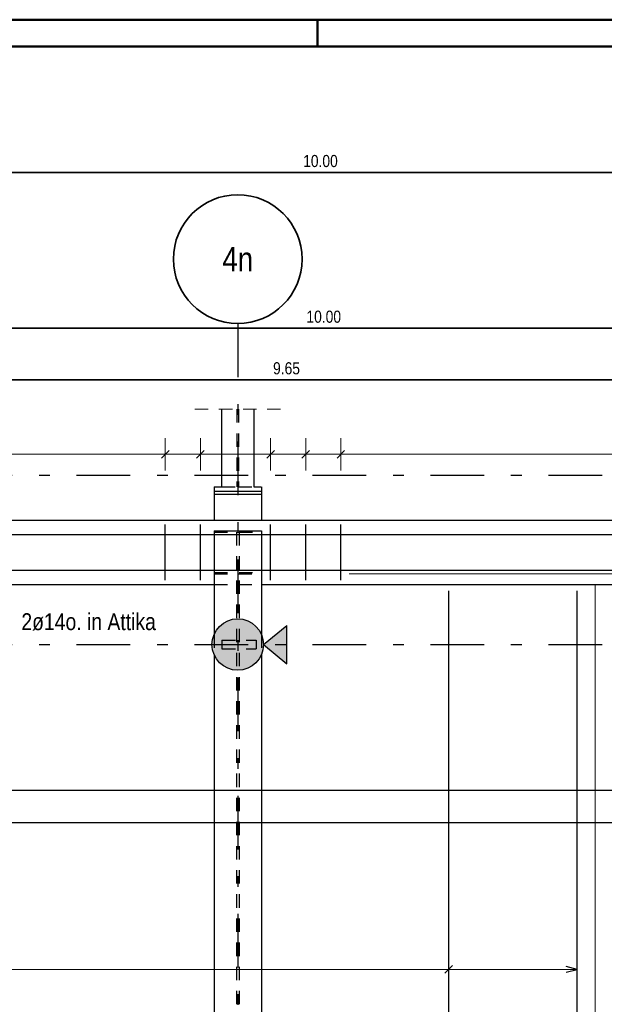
# Model space of a CAD drawing. Header units: millimetres. Extents: x -50 to 89, y -23 to 66.
# Tile 38 of 60: x 12.97 to 18.42, y 32.87 to 42.05. Entities that reach past the tile are written whole.
import ezdxf
from ezdxf.enums import TextEntityAlignment as Align

# ---------------------------------------------------------------- set-up
doc = ezdxf.new("R2010")
doc.units = ezdxf.units.MM
doc.linetypes.add('DASHDOTX2', pattern=[2, 1, -0.5, 0, -0.5])
doc.linetypes.add('HIDDEN', pattern=[0.375, 0.25, -0.125])
for name, color, linetype, lineweight in [('Achsen', 7, 'Continuous', 20), ('Bewehrung obere', 7, 'Continuous', 20), ('Geschnittene Kanten', 7, 'Continuous', 20), ('Schraffuren', 7, 'Continuous', 20)]:
    doc.layers.add(name, color=color, linetype=linetype, lineweight=lineweight)
doc.styles.add('Arial Narrow', font='ARIALN.TTF')

msp = doc.modelspace()

# ---------------------------------------------------------------- hatches: boundary and pattern name
at = {"layer": 'Achsen', "lineweight": 50, "true_color": 0x80ff80}
msp.add_hatch(color=91, dxfattribs=at).paths.add_polyline_path([(15.463535, 36.406085), (15.463535, 36.048362), (15.247102, 36.227223)])
at = {"layer": 'Schraffuren', "lineweight": 13, "true_color": 0xd7ffd7}
msp.add_hatch(color=254, dxfattribs=at).paths.add_polyline_path([(15.247102, 36.227223), (15.247022, 36.233403), (15.246783, 36.239578), (15.246386, 36.245746), (15.245829, 36.251901), (15.245115, 36.258039), (15.244243, 36.264157), (15.243213, 36.270251), (15.242027, 36.276316), (15.240685, 36.282349), (15.239188, 36.288345), (15.237537, 36.2943), (15.235734, 36.300211), (15.233779, 36.306074), (15.231674, 36.311884), (15.229419, 36.317638), (15.227018, 36.323332), (15.22447, 36.328963), (15.221778, 36.334526), (15.218944, 36.340018), (15.21597, 36.345435), (15.212857, 36.350774), (15.209608, 36.356031), (15.206224, 36.361202), (15.202708, 36.366285), (15.199063, 36.371275), (15.19529, 36.37617), (15.191393, 36.380966), (15.187373, 36.38566), (15.183234, 36.390249), (15.178978, 36.39473), (15.174608, 36.3991), (15.170127, 36.403356), (15.165538, 36.407495), (15.160844, 36.411515), (15.156048, 36.415412), (15.151153, 36.419185), (15.146163, 36.42283), (15.14108, 36.426346), (15.135909, 36.42973), (15.130652, 36.432979), (15.125313, 36.436092), (15.119896, 36.439066), (15.114404, 36.4419), (15.108841, 36.444592), (15.10321, 36.44714), (15.097516, 36.449541), (15.091762, 36.451795), (15.085952, 36.453901), (15.080089, 36.455856), (15.074178, 36.457659), (15.068223, 36.45931), (15.062227, 36.460807), (15.056194, 36.462149), (15.050129, 36.463335), (15.044035, 36.464365), (15.037917, 36.465237), (15.031779, 36.465951), (15.025624, 36.466508), (15.019456, 36.466905), (15.013281, 36.467144), (15.007102, 36.467223), (15.000922, 36.467144), (14.994747, 36.466905), (14.988579, 36.466508), (14.982424, 36.465951), (14.976286, 36.465237), (14.970168, 36.464365), (14.964074, 36.463335), (14.958009, 36.462149), (14.951976, 36.460807), (14.94598, 36.45931), (14.940025, 36.457659), (14.934114, 36.455856), (14.928251, 36.453901), (14.922441, 36.451795), (14.916687, 36.449541), (14.910993, 36.44714), (14.905362, 36.444592), (14.899799, 36.4419), (14.894307, 36.439066), (14.88889, 36.436092), (14.883551, 36.432979), (14.878294, 36.42973), (14.873123, 36.426346), (14.86804, 36.42283), (14.86305, 36.419185), (14.858155, 36.415412), (14.853359, 36.411515), (14.848665, 36.407495), (14.844076, 36.403356), (14.839595, 36.3991), (14.835225, 36.39473), (14.830969, 36.390249), (14.82683, 36.38566), (14.82281, 36.380966), (14.818913, 36.37617), (14.81514, 36.371275), (14.811495, 36.366285), (14.807979, 36.361202), (14.804595, 36.356031), (14.801346, 36.350774), (14.798233, 36.345435), (14.795259, 36.340018), (14.792425, 36.334526), (14.789733, 36.328963), (14.787185, 36.323332), (14.784784, 36.317638), (14.782529, 36.311884), (14.780424, 36.306074), (14.778469, 36.300211), (14.776666, 36.2943), (14.775015, 36.288345), (14.773518, 36.282349), (14.772176, 36.276316), (14.77099, 36.270251), (14.76996, 36.264157), (14.769088, 36.258039), (14.768374, 36.251901), (14.767817, 36.245746), (14.76742, 36.239578), (14.767181, 36.233403), (14.767102, 36.227223), (14.767181, 36.221044), (14.76742, 36.214869), (14.767817, 36.208701), (14.768374, 36.202546), (14.769088, 36.196408), (14.76996, 36.19029), (14.77099, 36.184196), (14.772176, 36.178131), (14.773518, 36.172098), (14.775015, 36.166102), (14.776666, 36.160147), (14.778469, 36.154236), (14.780424, 36.148373), (14.782529, 36.142563), (14.784784, 36.136809), (14.787185, 36.131115), (14.789733, 36.125484), (14.792425, 36.119921), (14.795259, 36.114429), (14.798233, 36.109012), (14.801346, 36.103673), (14.804595, 36.098416), (14.807979, 36.093245), (14.811495, 36.088162), (14.81514, 36.083172), (14.818913, 36.078277), (14.82281, 36.073481), (14.82683, 36.068787), (14.830969, 36.064198), (14.835225, 36.059717), (14.839595, 36.055347), (14.844076, 36.051091), (14.848665, 36.046952), (14.853359, 36.042932), (14.858155, 36.039035), (14.86305, 36.035262), (14.86804, 36.031617), (14.873123, 36.028101), (14.878294, 36.024717), (14.883551, 36.021468), (14.88889, 36.018355), (14.894307, 36.015381), (14.899799, 36.012547), (14.905362, 36.009855), (14.910993, 36.007307), (14.916687, 36.004906), (14.922441, 36.002651), (14.928251, 36.000546), (14.934114, 35.998591), (14.940025, 35.996787), (14.94598, 35.995137), (14.951976, 35.99364), (14.958009, 35.992298), (14.964074, 35.991112), (14.970168, 35.990082), (14.976286, 35.98921), (14.982424, 35.988495), (14.988579, 35.987939), (14.994747, 35.987542), (15.000922, 35.987303), (15.007102, 35.987223), (15.013281, 35.987303), (15.019456, 35.987542), (15.025624, 35.987939), (15.031779, 35.988495), (15.037917, 35.98921), (15.044035, 35.990082), (15.050129, 35.991112), (15.056194, 35.992298), (15.062227, 35.99364), (15.068223, 35.995137), (15.074178, 35.996787), (15.080089, 35.998591), (15.085952, 36.000546), (15.091762, 36.002651), (15.097516, 36.004906), (15.10321, 36.007307), (15.108841, 36.009855), (15.114404, 36.012547), (15.119896, 36.015381), (15.125313, 36.018355), (15.130652, 36.021468), (15.135909, 36.024717), (15.14108, 36.028101), (15.146163, 36.031617), (15.151153, 36.035262), (15.156048, 36.039035), (15.160844, 36.042932), (15.165538, 36.046952), (15.170127, 36.051091), (15.174608, 36.055347), (15.178978, 36.059717), (15.183234, 36.064198), (15.187373, 36.068787), (15.191393, 36.073481), (15.19529, 36.078277), (15.199063, 36.083172), (15.202708, 36.088162), (15.206224, 36.093245), (15.209608, 36.098416), (15.212857, 36.103673), (15.21597, 36.109012), (15.218944, 36.114429), (15.221778, 36.119921), (15.22447, 36.125484), (15.227018, 36.131115), (15.229419, 36.136809), (15.231674, 36.142563), (15.233779, 36.148373), (15.235734, 36.154236), (15.237537, 36.160147), (15.239188, 36.166102), (15.240685, 36.172098), (15.242027, 36.178131), (15.243213, 36.184196), (15.244243, 36.19029), (15.245115, 36.196408), (15.245829, 36.202546), (15.246386, 36.208701), (15.246783, 36.214869), (15.247022, 36.221044)])

# ---------------------------------------------------------------- linework, layer by layer
at = {"color": 4, "linetype": 'Continuous', "lineweight": 50}
for p, q in [((87.5, 42.05), (0, 42.05)), ((87.25, 41.8), (1, 41.8))]:
    msp.add_line(p, q, dxfattribs=at)
at = {"color": 4, "linetype": 'Continuous', "lineweight": 50, "ltscale": 0.2}
msp.add_line((15.75, 42.05), (15.75, 41.8), dxfattribs=at)
at = {"color": 5, "linetype": 'HIDDEN', "lineweight": 18, "ltscale": 0.5}
msp.add_line((14.607028, 38.420087), (15.407028, 38.420087), dxfattribs=at)
at = {"color": 3, "linetype": 'Continuous', "lineweight": 25}
for p, q in [((14.857028, 38.420087), (14.857028, 37.69723)), ((15.157028, 38.420087), (15.157028, 37.69723)), ((14.786964, 37.62723), (15.226927, 37.62723)), ((14.787028, 37.69723), (14.857028, 37.69723)), ((14.787028, 37.65723), (15.227028, 37.65723)), ((14.787086, 37.69723), (14.787086, 37.65723)), ((14.787086, 37.65723), (14.787086, 37.62723)), ((14.787086, 37.62723), (14.787086, 37.387223)), ((15.157028, 37.69723), (15.227028, 37.69723)), ((15.227086, 37.69723), (15.227086, 37.65723)), ((15.227086, 37.65723), (15.227086, 37.62723)), ((15.227086, 37.62723), (15.227086, 37.387223)), ((5.466215, 37.38723), (45.436807, 37.38723)), ((14.787086, 37.287223), (15.227086, 37.287223)), ((14.787086, 37.287223), (14.787086, 36.322277)), ((15.227086, 37.287223), (15.227086, 36.322335)), ((6.066215, 36.787306), (14.787086, 36.787306)), ((15.227086, 36.787306), (23.987028, 36.787306)), ((14.787086, 36.13217), (14.787086, 22.211704)), ((15.227086, 36.132112), (15.227086, 22.211704))]:
    msp.add_line(p, q, dxfattribs=at)
at = {"color": 3, "linetype": 'HIDDEN', "lineweight": 25, "ltscale": 0.5}
for p, q in [((14.999928, 38.420087), (14.999928, 37.69723)), ((15.014128, 38.420087), (15.014128, 37.69723)), ((14.857028, 37.69723), (14.999928, 37.69723)), ((15.014128, 37.69723), (15.157028, 37.69723)), ((14.787086, 37.274557), (14.995086, 37.274557)), ((14.995086, 37.274557), (14.995086, 22.211704)), ((15.019086, 37.274557), (15.227086, 37.274557)), ((15.019086, 37.274557), (15.019086, 22.211704)), ((14.787086, 36.899897), (14.995086, 36.899897)), ((14.787086, 36.88723), (15.227086, 36.88723)), ((15.019086, 36.899897), (15.227086, 36.899897)), ((14.787086, 36.787306), (15.227086, 36.787306)), ((14.787086, 36.322277), (14.787086, 36.13217)), ((14.859979, 36.267279), (15.179979, 36.267281)), ((14.859979, 36.267223), (14.859979, 36.187223)), ((15.179979, 36.267223), (15.179979, 36.187223)), ((15.227086, 36.322335), (15.227086, 36.132112)), ((14.859979, 36.187223), (15.179979, 36.187223))]:
    msp.add_line(p, q, dxfattribs=at)
at = {"layer": 'Achsen', "color": 3, "linetype": 'DASHDOTX2', "lineweight": 25, "ltscale": 0.5}
for p, q in [((15.007008, 39.218719), (15.007008, 1.25994)), ((3.604582, 37.807023), (49.572129, 37.807023)), ((3.604582, 36.227023), (49.572129, 36.227023))]:
    msp.add_line(p, q, dxfattribs=at)
at = {"layer": 'Achsen', "color": 2, "linetype": 'Continuous', "lineweight": 35, "ltscale": 0.5}
msp.add_line((5.806771, 39.176144), (25.806771, 39.176144), dxfattribs=at)
at = {"layer": 'Achsen', "color": 9, "linetype": 'Continuous', "lineweight": 0}
msp.add_line((18.339536, 21.226646), (18.339536, 36.78723), dxfattribs=at)
at = {"layer": 'Achsen', "color": 3, "linetype": 'Continuous', "lineweight": 25}
for p, q in [((15.247102, 36.227223), (15.463535, 36.406085)), ((15.463535, 36.048362), (15.463535, 36.406085)), ((15.247102, 36.227223), (15.463535, 36.048362))]:
    msp.add_line(p, q, dxfattribs=at)
at = {"layer": 'Achsen', "color": 2, "linetype": 'Continuous', "lineweight": 35}
msp.add_circle((15.007008, 39.818719), 0.6, dxfattribs=at)
at = {"layer": 'Bewehrung obere', "color": 2, "linetype": 'Continuous', "lineweight": 35, "ltscale": 0.5}
for p, q in [((5.776233, 40.626824), (25.776233, 40.626824)), ((5.810216, 38.695325), (25.110216, 38.695325))]:
    msp.add_line(p, q, dxfattribs=at)
at = {"layer": 'Bewehrung obere', "color": 5, "linetype": 'Continuous', "lineweight": 18, "ltscale": 0.5}
for p, q in [((14.331275, 38.15), (14.331275, 37.85)), ((14.658721, 38.15), (14.658721, 37.85)), ((15.313612, 38.15), (15.313612, 37.85)), ((15.641058, 38.15), (15.641058, 37.85)), ((15.968504, 38.15), (15.968504, 37.85)), ((5.490233, 38), (42.819074, 38)), ((16.974648, 33.35), (16.974648, 33.05)), ((18.16994, 33.05), (18.16994, 33.35)), ((6.217015, 33.2), (18.16994, 33.2))]:
    msp.add_line(p, q, dxfattribs=at)
at = {"layer": 'Bewehrung obere', "color": 3, "linetype": 'Continuous', "lineweight": 25, "ltscale": 0.5}
for p, q in [((14.36663, 38.035355), (14.295919, 37.964645)), ((14.694076, 38.035355), (14.623365, 37.964645)), ((15.348968, 38.035355), (15.278257, 37.964645)), ((15.676414, 38.035355), (15.605703, 37.964645)), ((16.00386, 38.035355), (15.933149, 37.964645)), ((14.331275, 36.827225), (14.331275, 37.347225)), ((14.658721, 36.827225), (14.658721, 37.347225)), ((15.313612, 36.827225), (15.313612, 37.347225)), ((15.641058, 36.827225), (15.641058, 37.347225)), ((15.968504, 36.827225), (15.968504, 37.347225)), ((5.690858, 37.253551), (25.690858, 37.253551)), ((5.690858, 36.920611), (25.690858, 36.920611)), ((16.974648, 20.727306), (16.974648, 36.727306)), ((18.16994, 20.727306), (18.16994, 36.727306)), ((26.066215, 34.870281), (6.048115, 34.864883)), ((26.066215, 34.569124), (6.04807, 34.563727)), ((17.010003, 33.235355), (16.939292, 33.164645)), ((18.16994, 33.2), (18.06994, 33.226795)), ((18.06994, 33.173205), (18.16994, 33.2))]:
    msp.add_line(p, q, dxfattribs=at)
at = {"layer": 'Bewehrung obere', "color": 9, "linetype": 'Continuous', "lineweight": 0, "ltscale": 0.5}
for p, q in [((5.690858, 37.253551), (25.690858, 37.253551)), ((5.690858, 36.920611), (25.690858, 36.920611)), ((18.339536, 36.706558), (18.339536, 21.526558))]:
    msp.add_line(p, q, dxfattribs=at)
at = {"layer": 'Bewehrung obere', "color": 9, "linetype": 'Continuous', "lineweight": 0}
msp.add_line((16.045086, 36.88723), (31.245086, 36.88723), dxfattribs=at)
at = {"layer": 'Geschnittene Kanten', "color": 3, "linetype": 'Continuous', "lineweight": 25}
msp.add_circle((15.007102, 36.227223), 0.24, dxfattribs=at)

# ---------------------------------------------------------------- texts
at = {"layer": 'Achsen', "color": 4, "lineweight": 50, "style": 'Arial Narrow'}
msp.add_text('4n', height=0.225, dxfattribs=at).set_placement((15.007008, 39.818719), align=Align.MIDDLE_CENTER)
at = {"layer": 'Achsen', "color": 3, "lineweight": 25, "insert": (15.647584, 39.338644), "char_height": 0.1125, "attachment_point": 1, "line_spacing_factor": 0.9, "style": 'Arial Narrow'}
msp.add_mtext('10.00', dxfattribs=at)
at = {"layer": 'Bewehrung obere', "color": 3, "lineweight": 25, "char_height": 0.1125, "attachment_point": 1, "line_spacing_factor": 0.9, "style": 'Arial Narrow'}
for s, insert in [('10.00', (15.617046, 40.789324)), ('9.65', (15.336466, 38.857825))]:
    msp.add_mtext(s, dxfattribs=dict(at, insert=insert))
at = {"layer": 'Bewehrung obere', "color": 2, "lineweight": 35, "insert": (12.99, 36.519065), "char_height": 0.1575, "attachment_point": 1, "line_spacing_factor": 0.9, "style": 'Arial Narrow'}
msp.add_mtext('2ø14o. in Attika', dxfattribs=at)

doc.saveas('drawing.dxf')
